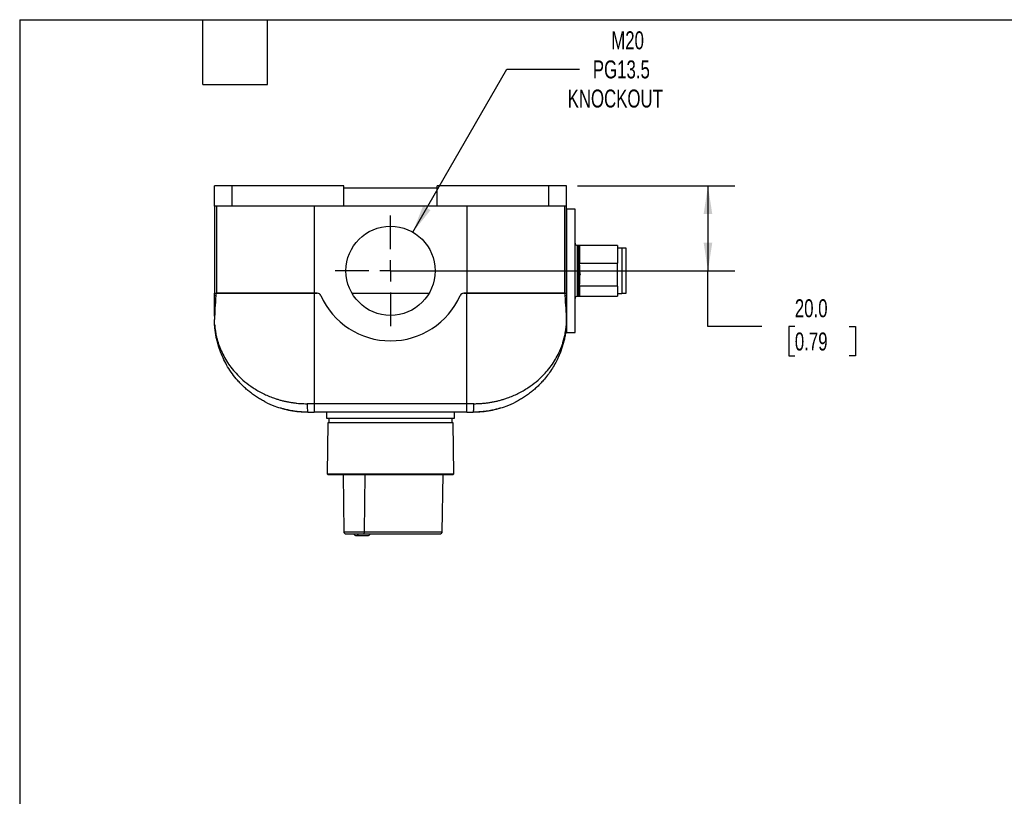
# Model space of a CAD drawing. Header units: millimetres. Extents: x 13 to 546, y 13 to 419.
# Tile 6 of 9: x 13 to 245, y 236 to 419. Entities that reach past the tile are written whole.
import ezdxf

# ---------------------------------------------------------------- set-up
doc = ezdxf.new("R2010")
doc.units = ezdxf.units.MM
doc.header["$LTSCALE"] = 2
doc.linetypes.add('SLD-Center', pattern=[19.05, 15.24, -1.27, 1.27, -1.27])
doc.linetypes.add('SLD-Solid', pattern=[0])
doc.layers.add('CENTER', color=40, linetype='SLD-Center')
doc.layers.add('DIMENSIONS', color=140, linetype='SLD-Solid', lineweight=25)
doc.layers.add('TEXT', color=140, linetype='SLD-Solid', lineweight=25)
doc.styles.add('SLDTEXTSTYLE0', font='TXT', dxfattribs={"width": 0.7})
doc.dimstyles.new('SLDDIMSTYLE0', dxfattribs={"dimtxt": 4.316016, "dimasz": 6.604, "dimexe": 0, "dimexo": 0.0625, "dimgap": 1.079004, "dimtad": 0, "dimtih": 1, "dimtoh": 1, "dimrnd": 1e-09, "dimzin": 4, "dimdsep": 46, "dimtxsty": 'SLDTEXTSTYLE0', "dimsah": 1, "dimcen": 0.09, "dimadec": 0, "dimazin": 1, "dimtfac": 1, "dimtofl": 0, "dimtmove": 0, "dimatfit": 3, "dimfxl": 0, "dimfrac": 2, "dimtolj": 1, "dimtzin": 12, "dimarcsym": 0})
doc.dimstyles.new('SLDDIMSTYLE4', dxfattribs={"dimtxt": 4.316016, "dimasz": 6.604, "dimexe": 0, "dimexo": 0.0625, "dimgap": 1.079004, "dimtad": 0, "dimtih": 1, "dimtoh": 1, "dimrnd": 1e-09, "dimzin": 12, "dimdsep": 46, "dimtxsty": 'SLDTEXTSTYLE0', "dimsah": 1, "dimcen": 0, "dimadec": 0, "dimazin": 3, "dimtfac": 1, "dimtofl": 0, "dimtmove": 0, "dimatfit": 3, "dimfxl": 0, "dimfrac": 2, "dimtolj": 1, "dimtzin": 12, "dimarcsym": 0})

# ---------------------------------------------------------------- blocks, each defined once
blk = doc.blocks.new('_D_7')
at = {"layer": 'DIMENSIONS'}
for p, q in [((105.34, 369.02), (127.54, 407.47)), ((127.54, 407.47), (144.6, 407.47))]:
    blk.add_line(p, q, dxfattribs=at)
blk.add_solid([(105.34, 369.02), (109.52, 374.23), (107.76, 375.25)], dxfattribs=at)
at = {"layer": 'DIMENSIONS', "char_height": 4.233, "attachment_point": 1, "style": 'SLDTEXTSTYLE0'}
for s, insert in [('M20', (152.11, 416.36)), ('PG13.5', (147.78, 409.5)), ('KNOCKOUT', (141.83, 402.64))]:
    blk.add_mtext(s, dxfattribs=dict(at, insert=insert))
blk = doc.blocks.new('_D_8')
at = {"layer": 'DIMENSIONS'}
for p, q in [((144.13, 379.93), (181.26, 379.93)), ((174.91, 379.93), (174.91, 359.93)), ((102.63, 359.93), (181.26, 359.93)), ((174.91, 346.79), (174.91, 359.93)), ((187.61, 346.79), (174.91, 346.79)), ((195.38, 346.79), (193.94, 346.79)), ((193.94, 346.79), (193.94, 339.93)), ((208.21, 346.79), (209.66, 346.79)), ((209.66, 346.79), (209.66, 339.93)), ((193.94, 339.93), (195.38, 339.93)), ((209.66, 339.93), (208.21, 339.93))]:
    blk.add_line(p, q, dxfattribs=at)
for points in [[(174.91, 379.93), (173.89, 373.32), (175.92, 373.32)], [(174.91, 359.93), (175.92, 366.53), (173.89, 366.53)]]:
    blk.add_solid(points, dxfattribs=at)
at = {"layer": 'DIMENSIONS', "char_height": 4.233, "attachment_point": 1, "style": 'SLDTEXTSTYLE0'}
for s, insert in [('20.0', (195.38, 353.22)), ('0.79', (195.38, 345.39))]:
    blk.add_mtext(s, dxfattribs=dict(at, insert=insert))
blk = doc.blocks.new('SW_CENTERMARKSYMBOL_9')
at = {"layer": 'CENTER', "color": 0}
for p, q in [((0, 5.08), (0, 13.04)), ((0, 0), (0, 2.54)), ((-5.08, 0), (-13.04, 0)), ((0, 0), (-2.54, 0)), ((0, 0), (0, -2.54)), ((0, 0), (2.54, 0)), ((5.08, 0), (13.04, 0)), ((0, -5.08), (0, -13.04))]:
    blk.add_line(p, q, dxfattribs=at)

msp = doc.modelspace()

# ---------------------------------------------------------------- linework, layer by layer
for p, q in [((58.593, 375.126), (58.593, 379.926)), ((62.793, 379.926), (58.593, 379.926)), ((62.793, 375.126), (62.793, 379.926)), ((89.093, 379.926), (62.793, 379.926)), ((89.093, 375.126), (89.093, 379.926)), ((111.093, 379.426), (89.093, 379.426)), ((111.093, 375.126), (111.093, 379.926)), ((137.393, 379.926), (111.093, 379.926)), ((137.393, 375.126), (137.393, 379.926)), ((141.593, 379.926), (137.393, 379.926)), ((141.593, 375.126), (141.593, 379.926)), ((62.793, 375.126), (58.593, 375.126)), ((59.08, 375.126), (59.08, 354.626)), ((89.093, 375.126), (62.793, 375.126)), ((82.093, 375.126), (82.093, 354.626)), ((111.093, 375.126), (89.093, 375.126)), ((137.393, 375.126), (111.093, 375.126)), ((118.093, 375.126), (118.093, 354.626)), ((141.593, 375.126), (137.393, 375.126)), ((141.106, 375.126), (141.106, 354.626)), ((143.593, 374.426), (141.593, 374.426)), ((141.593, 374.426), (141.593, 345.426)), ((143.593, 345.426), (143.593, 374.426)), ((144.393, 365.926), (144.093, 365.926)), ((144.093, 365.926), (144.093, 365.84)), ((144.093, 365.84), (144.093, 353.926)), ((144.393, 365.84), (144.393, 365.926)), ((144.393, 353.926), (144.393, 365.84)), ((153.593, 365.926), (144.593, 365.926)), ((144.593, 365.926), (144.593, 361.699)), ((153.593, 365.926), (153.593, 361.699)), ((154.593, 365.276), (153.593, 365.276)), ((154.593, 365.276), (154.593, 365.199)), ((155.643, 365.226), (154.593, 365.226)), ((154.593, 365.199), (154.593, 354.576)), ((155.643, 365.15), (155.643, 365.226)), ((155.643, 354.626), (155.643, 365.15)), ((144.593, 361.699), (153.593, 361.699)), ((144.593, 361.23), (144.593, 361.699)), ((153.593, 359.022), (153.593, 361.699)), ((153.593, 356.345), (153.593, 359.022)), ((144.593, 356.345), (144.593, 356.814)), ((153.593, 356.345), (144.593, 356.345)), ((144.593, 356.345), (144.593, 353.926)), ((153.593, 356.345), (153.593, 353.926)), ((58.627, 354.626), (59.08, 354.626)), ((58.628, 354.093), (58.627, 354.626)), ((58.636, 349.244), (58.628, 354.093)), ((58.628, 354.093), (58.928, 354.093)), ((59.08, 354.626), (82.093, 354.626)), ((82.093, 354.626), (59.08, 354.626)), ((82.093, 354.626), (82.833, 354.626)), ((82.093, 354.626), (82.093, 328.615)), ((82.833, 354.626), (82.093, 354.626)), ((91.029, 354.626), (109.157, 354.626)), ((117.353, 354.626), (118.093, 354.626)), ((118.093, 354.626), (117.353, 354.626)), ((118.093, 354.626), (141.106, 354.626)), ((141.106, 354.626), (118.093, 354.626)), ((118.093, 328.615), (118.093, 354.626)), ((141.106, 354.626), (141.559, 354.626)), ((141.257, 354.093), (141.558, 354.093)), ((141.558, 354.093), (141.55, 349.244)), ((141.559, 354.626), (141.558, 354.093)), ((141.593, 354.468), (141.558, 354.468)), ((144.093, 353.926), (144.393, 353.926)), ((144.593, 353.926), (153.593, 353.926)), ((153.593, 354.576), (154.593, 354.576)), ((154.593, 354.626), (155.643, 354.626)), ((58.635, 347.311), (58.629, 348.475)), ((141.55, 347.311), (141.557, 348.475)), ((141.476, 346.363), (141.593, 346.363)), ((58.813, 345.529), (58.904, 344.941)), ((141.593, 345.426), (143.593, 345.426)), ((82.093, 328.615), (80.452, 328.615)), ((118.093, 328.615), (82.093, 328.615)), ((82.093, 328.615), (82.093, 326.626)), ((119.733, 328.615), (118.093, 328.615)), ((118.093, 326.626), (118.093, 328.615)), ((80.566, 326.702), (80.593, 326.626)), ((118.093, 326.626), (82.093, 326.626)), ((85.093, 325.126), (85.093, 326.626)), ((115.093, 325.126), (85.093, 325.126)), ((85.593, 325.126), (85.593, 324.126)), ((114.593, 324.126), (114.593, 325.126)), ((115.093, 326.626), (115.093, 325.126)), ((119.593, 326.626), (119.62, 326.702)), ((85.299, 324.126), (85.195, 312.126)), ((114.886, 324.126), (85.299, 324.126)), ((114.991, 312.126), (114.886, 324.126)), ((85.195, 312.126), (85.393, 311.926)), ((85.195, 312.126), (100.093, 312.126)), ((85.393, 311.926), (114.793, 311.926)), ((88.961, 311.926), (89.079, 298.422)), ((93.999, 298.422), (94.082, 311.926)), ((100.093, 312.126), (114.991, 312.126)), ((112.301, 298.422), (112.467, 311.926)), ((114.793, 311.926), (114.991, 312.126)), ((89.079, 298.422), (93.999, 298.422)), ((91.996, 297.526), (94.754, 297.526)), ((93.646, 297.926), (111.593, 297.926)), ((93.999, 298.422), (112.301, 298.422))]:
    msp.add_line(p, q)
msp.add_circle((100.093, 359.926), 10.5)
for centre, radius, start, end in [((144.093, 366.426), 0.5, 180, 270), ((144.393, 365.726), 0.2, 0, 90), ((82.833, 353.726), 0.9, 24.04208, 90), ((100.093, 361.426), 18, 204.04208, 335.95792), ((117.353, 353.726), 0.9, 90, 155.95792), ((144.093, 353.426), 0.5, 90, 180), ((144.393, 354.126), 0.2, 270, 0), ((60.635, 347.323), 2, 180.33333, 183.73697), ((139.55, 347.323), 2, 356.26303, 359.66667), ((89.579, 298.426), 0.5, 180.5, 270), ((92.045, 298.195), 0.67, 203.60071, 265.87051), ((91.948, 298.195), 0.67, 274.12949, 336.39929), ((93.558, 298.363), 0.445, 281.32378, 7.67534), ((94.706, 298.195), 0.67, 274.12949, 336.39929)]:
    msp.add_arc(centre, radius, start, end)
msp.add_ellipse((111.593, 298.426), major_axis=(0.707, 0), ratio=0.7071068, start_param=4.712389, end_param=6.2744587)
for points, knots in [([(58.593, 375.126), (58.596, 373.398), (58.599, 371.67), (58.604, 368.215), (58.607, 366.488), (58.613, 363.037), (58.616, 361.312), (58.62, 358.733), (58.622, 357.874), (58.624, 356.594), (58.625, 356.168), (58.626, 355.537), (58.626, 355.328), (58.627, 355.024), (58.627, 354.923), (58.627, 354.783), (58.627, 354.738), (58.627, 354.66), (58.627, 354.626), (58.627, 354.626)], [0, 0, 0, 0, 0.25, 0.25, 0.5, 0.5, 0.75, 0.75, 0.875, 0.875, 0.9375, 0.9375, 0.96875, 0.96875, 0.984375, 0.984375, 0.9921875, 0.9921875, 1, 1, 1, 1]), ([(141.559, 354.626), (141.559, 354.626), (141.559, 354.661), (141.559, 354.74), (141.559, 354.786), (141.559, 354.928), (141.559, 355.028), (141.56, 355.333), (141.56, 355.543), (141.561, 356.173), (141.562, 356.599), (141.564, 357.88), (141.565, 358.739), (141.57, 361.317), (141.573, 363.04), (141.578, 366.49), (141.581, 368.217), (141.587, 371.671), (141.59, 373.398), (141.593, 375.126)], [0, 0, 0, 0, 0.0078125, 0.0078125, 0.015625, 0.015625, 0.03125, 0.03125, 0.0625, 0.0625, 0.125, 0.125, 0.25, 0.25, 0.5, 0.5, 0.75, 0.75, 1, 1, 1, 1]), ([(144.593, 360.477), (144.593, 360.232), (144.623, 359.988), (144.698, 359.503), (144.746, 359.263), (144.793, 359.022)], [0, 0, 0, 0, 0.5, 0.5, 1, 1, 1, 1]), ([(144.593, 357.567), (144.593, 357.812), (144.623, 358.056), (144.698, 358.541), (144.746, 358.781), (144.793, 359.022)], [0, 0, 0, 0, 0.5, 0.5, 1, 1, 1, 1]), ([(58.928, 354.093), (58.854, 353.03), (58.778, 352.033), (58.663, 350.16), (58.624, 349.285), (58.629, 348.475)], [0, 0, 0, 0, 0.5, 0.5, 1, 1, 1, 1]), ([(59.08, 354.626), (59.044, 354.626), (59.012, 354.576), (58.959, 354.39), (58.94, 354.254), (58.928, 354.093)], [0, 0, 0, 0, 0.5, 0.5, 1, 1, 1, 1]), ([(141.257, 354.093), (141.246, 354.254), (141.227, 354.389), (141.174, 354.576), (141.141, 354.626), (141.106, 354.626)], [0, 0, 0, 0, 0.5, 0.5, 1, 1, 1, 1]), ([(141.557, 348.475), (141.562, 349.285), (141.523, 350.16), (141.408, 352.033), (141.332, 353.03), (141.257, 354.093)], [0, 0, 0, 0, 0.5, 0.5, 1, 1, 1, 1]), ([(58.635, 347.311), (58.635, 347.31), (58.636, 347.308), (58.637, 347.292), (58.638, 347.267), (58.641, 347.232), (58.644, 347.187), (58.649, 347.132), (58.654, 347.067), (58.661, 346.992), (58.674, 346.842), (58.701, 346.581), (58.747, 346.199), (58.812, 345.748), (58.901, 345.227), (59.033, 344.579), (59.214, 343.839), (59.442, 343.057), (59.712, 342.26), (60.332, 340.676), (61.308, 338.819), (62.739, 336.836), (64.085, 335.296), (65.698, 333.794), (67.37, 332.553), (68.834, 331.654), (70.036, 331.013), (71.266, 330.45), (72.361, 330.024), (73.302, 329.709), (74.078, 329.478), (74.861, 329.275), (75.65, 329.099), (76.445, 328.95), (77.242, 328.827), (78.043, 328.732), (78.845, 328.665), (79.648, 328.623), (80.185, 328.617), (80.452, 328.615)], [0, 0, 0, 0, 0.00287326, 0.00587063, 0.00900997, 0.01230685, 0.0157747, 0.01942507, 0.02326785, 0.02731153, 0.0315634, 0.04566843, 0.06258868, 0.07954515, 0.10011002, 0.12428642, 0.15504697, 0.18585197, 0.21467134, 0.24741304, 0.37081294, 0.43486686, 0.49475921, 0.57126794, 0.6425449, 0.68225557, 0.72075779, 0.75811409, 0.79439286, 0.81591038, 0.8371635, 0.85817056, 0.87895055, 0.89952308, 0.91990837, 0.9401272, 0.96020085, 0.98015107, 1, 1, 1, 1]), ([(70.408, 329.134), (70.256, 329.212), (69.763, 329.464), (68.968, 329.94), (68.017, 330.563), (67.127, 331.218), (66.293, 331.897), (65.513, 332.596), (64.757, 333.342), (63.829, 334.352), (62.772, 335.675), (61.702, 337.297), (60.78, 339), (60.198, 340.343), (59.836, 341.328), (59.64, 341.911), (59.459, 342.503), (59.296, 343.097), (59.153, 343.682), (59.041, 344.197), (58.956, 344.641), (58.89, 345.015), (58.836, 345.359), (58.791, 345.674), (58.752, 345.976), (58.72, 346.262), (58.693, 346.523), (58.673, 346.744), (58.659, 346.922), (58.648, 347.065), (58.641, 347.17), (58.64, 347.185), (58.64, 347.193)], [0, 0, 0, 0, 0.0192092, 0.0620241, 0.1059492, 0.1510227, 0.1922485, 0.2346334, 0.2781977, 0.3229603, 0.4058632, 0.4937333, 0.5762205, 0.6637514, 0.6920171, 0.7202491, 0.7484484, 0.7779753, 0.806168, 0.8330279, 0.8524555, 0.870602, 0.8874692, 0.903059, 0.9173744, 0.9330165, 0.9469466, 0.9591869, 0.9702039, 0.9798067, 0.990482, 1, 1, 1, 1]), ([(119.733, 328.615), (119.874, 328.616), (120.156, 328.617), (120.578, 328.629), (121.001, 328.647), (121.423, 328.674), (121.845, 328.707), (122.267, 328.749), (122.688, 328.798), (123.109, 328.854), (123.529, 328.918), (123.948, 328.989), (124.365, 329.068), (124.782, 329.154), (125.197, 329.248), (125.61, 329.349), (126.022, 329.458), (126.432, 329.574), (126.839, 329.698), (127.245, 329.83), (127.942, 330.07), (128.92, 330.45), (130.15, 331.014), (131.352, 331.654), (132.816, 332.554), (134.489, 333.795), (136.101, 335.296), (137.447, 336.837), (138.503, 338.3), (139.422, 339.854), (140.035, 341.146), (140.463, 342.232), (140.77, 343.128), (141.016, 343.997), (141.169, 344.659), (141.264, 345.127), (141.335, 345.51), (141.401, 345.93), (141.452, 346.307), (141.491, 346.636), (141.516, 346.894), (141.531, 347.066), (141.54, 347.174), (141.546, 347.252), (141.55, 347.302), (141.55, 347.308), (141.55, 347.311)], [0, 0, 0, 0, 0.0104363, 0.0208978, 0.0313876, 0.041909, 0.0524653, 0.0630595, 0.0736949, 0.0843745, 0.0951014, 0.1058787, 0.1167094, 0.1275963, 0.1385424, 0.1495506, 0.1606236, 0.1717642, 0.1829752, 0.1942591, 0.2056186, 0.2418948, 0.27925, 0.3177525, 0.3574647, 0.4287469, 0.5052718, 0.5650711, 0.6292074, 0.6877361, 0.752687, 0.7816686, 0.814436, 0.8566383, 0.8822671, 0.8913158, 0.9107891, 0.9274791, 0.9413889, 0.9566354, 0.9694718, 0.9766833, 0.9832849, 0.9893257, 0.9948699, 1, 1, 1, 1]), ([(141.546, 347.193), (141.546, 347.185), (141.545, 347.17), (141.538, 347.065), (141.527, 346.922), (141.497, 346.551), (141.426, 345.862), (141.278, 344.873), (141.077, 343.849), (140.817, 342.801), (140.507, 341.771), (140.093, 340.605), (139.555, 339.337), (138.858, 337.967), (138.061, 336.637), (137.16, 335.352), (136.266, 334.253), (135.43, 333.343), (134.674, 332.598), (133.894, 331.898), (133.06, 331.219), (132.17, 330.564), (131.219, 329.94), (130.423, 329.464), (129.929, 329.211), (129.775, 329.133)], [0, 0, 0, 0, 0.0095183, 0.0201963, 0.0297951, 0.0408088, 0.0883824, 0.1352276, 0.1868824, 0.2364866, 0.2866536, 0.3360745, 0.4064956, 0.4736901, 0.5418385, 0.6109465, 0.6768863, 0.721653, 0.7652198, 0.8076055, 0.8488306, 0.8938992, 0.9378222, 0.9806381, 1, 1, 1, 1]), ([(141.281, 344.939), (141.285, 344.964), (141.321, 345.161), (141.365, 345.436), (141.399, 345.719), (141.404, 345.762)], [0, 0, 0, 0, 0.1102462, 0.8642899, 1, 1, 1, 1]), ([(59.157, 343.677), (59.159, 343.667), (59.185, 343.554), (59.209, 343.457), (59.212, 343.443), (59.214, 343.436)], [0, 0, 0, 0, 0.054435, 0.5722995, 1, 1, 1, 1]), ([(140.972, 343.436), (140.971, 343.433), (140.966, 343.413), (140.988, 343.504), (141.019, 343.631), (141.051, 343.778), (141.059, 343.813)], [0, 0, 0, 0, 0.07303552, 0.47344568, 0.87386117, 1, 1, 1, 1]), ([(70.374, 329.159), (70.437, 329.122), (71.181, 328.686), (72.605, 328.109), (74.607, 327.437), (76.526, 327.002), (78.518, 326.715), (79.882, 326.682), (80.566, 326.666)], [0, 0, 0, 0, 0.0224333, 0.2638851, 0.4461923, 0.62983, 0.8145334, 1, 1, 1, 1]), ([(80.593, 326.626), (80.409, 326.628), (80.042, 326.63), (79.419, 326.655), (78.765, 326.699), (78.093, 326.765), (77.424, 326.853), (76.772, 326.958), (76.155, 327.076), (75.583, 327.202), (75.08, 327.327), (74.659, 327.441), (74.338, 327.534), (74.135, 327.596), (74.045, 327.623), (74.058, 327.619), (74.062, 327.618)], [0, 0, 0, 0, 0.0739874, 0.1479719, 0.2219637, 0.2959588, 0.3699247, 0.4438992, 0.5192497, 0.5946047, 0.6716933, 0.7487724, 0.8255205, 0.9022518, 0.9761357, 1, 1, 1, 1]), ([(80.452, 328.615), (80.455, 328.353), (80.459, 327.831), (80.492, 327.181), (80.53, 326.775), (80.557, 326.72), (80.566, 326.702)], [0, 0, 0, 0, 0.2855434, 0.5710869, 0.8566303, 1, 1, 1, 1]), ([(126.124, 327.618), (126.124, 327.618), (126.124, 327.618), (125.999, 327.58), (125.776, 327.513), (125.451, 327.42), (125.036, 327.309), (124.534, 327.186), (123.954, 327.06), (123.315, 326.94), (122.635, 326.834), (121.94, 326.749), (121.255, 326.686), (120.599, 326.647), (120.041, 326.629), (119.726, 326.627), (119.593, 326.626)], [0, 0, 0, 0, 0.050013, 0.1217173, 0.1934326, 0.2661113, 0.3388015, 0.4143764, 0.4899522, 0.5672377, 0.6445136, 0.7208076, 0.7970947, 0.8715241, 0.9459548, 1, 1, 1, 1]), ([(119.62, 326.666), (120.303, 326.682), (121.667, 326.715), (123.659, 327.001), (125.577, 327.437), (127.579, 328.108), (129.002, 328.684), (129.746, 329.121), (129.81, 329.158)], [0, 0, 0, 0, 0.1854648, 0.3701674, 0.5538049, 0.7361117, 0.9775606, 1, 1, 1, 1]), ([(119.62, 326.702), (119.629, 326.72), (119.656, 326.775), (119.694, 327.181), (119.727, 327.831), (119.731, 328.353), (119.733, 328.615)], [0, 0, 0, 0, 0.1433722, 0.4289148, 0.7144574, 1, 1, 1, 1]), ([(89.579, 297.926), (89.579, 297.926), (89.719, 297.926), (90.242, 297.926), (90.614, 297.926), (91.485, 297.926), (91.964, 297.926), (92.888, 297.926), (93.312, 297.926), (93.646, 297.926)], [0, 0, 0, 0, 0.25, 0.25, 0.5, 0.5, 0.75, 0.75, 1, 1, 1, 1])]:
    msp.add_open_spline(points, degree=3, knots=knots)
for points in [[(144.593, 361.23), (144.593, 359.716), (144.593, 358.125), (144.593, 356.814)], [(80.593, 326.626), (81.093, 326.626), (81.591, 326.626), (82.093, 326.626)], [(118.093, 326.626), (118.594, 326.626), (119.093, 326.626), (119.593, 326.626)]]:
    msp.add_open_spline(points, degree=3)
at = {"layer": 'TEXT'}
for p, q in [((12.7, 419.1), (546.1, 419.1)), ((12.7, 419.1), (12.7, 12.7)), ((55.88, 403.86), (55.88, 419.1)), ((71.12, 403.86), (71.12, 419.1)), ((55.88, 403.86), (71.12, 403.86))]:
    msp.add_line(p, q, dxfattribs=at)

# ---------------------------------------------------------------- block references
at = {"layer": 'CENTER'}
msp.add_blockref('SW_CENTERMARKSYMBOL_9', (100.093, 359.926), dxfattribs=at)

# ---------------------------------------------------------------- dimensions: what is measured, and where the dimension line sits
at = {"layer": 'DIMENSIONS'}
dim = msp.add_diameter_dim_2p(p1=(94.843, 350.833), p2=(105.343, 369.02), text='M20\\PPG13.5\\PKNOCKOUT', dimstyle='SLDDIMSTYLE4', override={"dimpost": '<>'}, dxfattribs=at)
dim.commit()
dim.dimension.update_dxf_attribs({"geometry": '_D_7', "text_midpoint": (158.078, 407.471), "dimtype": 163})
dim = msp.add_linear_dim(base=(174.905, 359.926), p1=(141.593, 379.926), p2=(100.093, 359.926), angle=90, dimstyle='SLDDIMSTYLE0', dxfattribs=at)
dim.commit()
dim.dimension.update_dxf_attribs({"geometry": '_D_8', "text_midpoint": (174.905, 346.793), "dimtype": 160})

doc.saveas('drawing.dxf')
